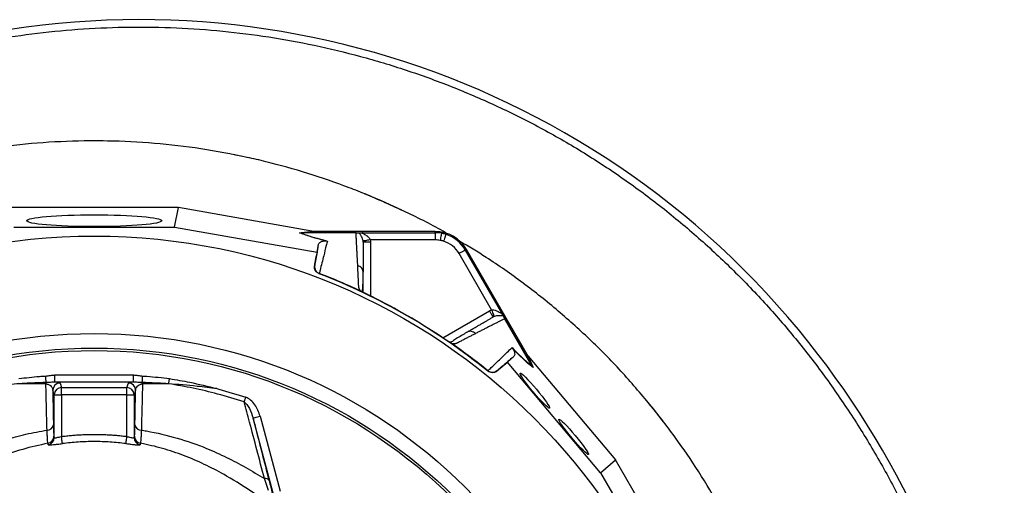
# Model space of a CAD drawing. Extents: x 94 to 802, y 35 to 1499.
# Tile 16 of 16: x 393 to 802, y 1306 to 1499. Entities that reach past the tile are written whole.
import ezdxf

# ---------------------------------------------------------------- set-up
doc = ezdxf.new("R2010")
doc.units = 0
doc.layers.get('0').update_dxf_attribs({"linetype": 'CONTINUOUS'})

msp = doc.modelspace()

# ---------------------------------------------------------------- linework, layer by layer
at = {"color": 7, "linetype": 'CONTINUOUS'}
for p, q in [((424.11, 1448.65), (417.72, 1448.58)), ((427.9, 1448.62), (424.11, 1448.65)), ((459.06, 1420.94), (389.16, 1420.94)), ((457.45, 1412.89), (459.06, 1420.94)), ((514.37, 1411.15), (459.06, 1420.94)), ((390.77, 1412.89), (457.45, 1412.89)), ((457.45, 1412.89), (516.53, 1402.43)), ((509.33, 1410.5), (514.68, 1411.09)), ((515.25, 1411.04), (509.91, 1410.45)), ((509.91, 1410.45), (509.92, 1410.45)), ((532.71, 1410.45), (509.92, 1410.45)), ((515.25, 1411.04), (514.68, 1411.09)), ((565.56, 1411.04), (515.25, 1411.04)), ((535.5, 1410.55), (565.56, 1410.55)), ((565.56, 1410.55), (565.56, 1411.04)), ((516.53, 1402.43), (517.19, 1405.74)), ((565.56, 1407.55), (538.63, 1407.55)), ((538.71, 1406.56), (538.71, 1384.26)), ((516.53, 1402.43), (515.54, 1396.83)), ((588.91, 1378.53), (575.44, 1401.85)), ((578.04, 1403.35), (578.46, 1403.6)), ((578.04, 1403.35), (593.07, 1377.31)), ((603.62, 1360.03), (578.46, 1403.6)), ((515.54, 1396.83), (515.57, 1396.95)), ((517.45, 1393.64), (517.42, 1393.51)), ((535.71, 1394.1), (535.63, 1394.54)), ((535.71, 1385.77), (535.71, 1393.93)), ((535.04, 1386.12), (534.97, 1386.16)), ((535.71, 1387.11), (535.55, 1386.94)), ((568.69, 1366.94), (588.01, 1378.1)), ((588.01, 1378.1), (588.91, 1378.53)), ((605.77, 1355.11), (594.38, 1374.84)), ((579.14, 1369.42), (578.72, 1369.27)), ((572.21, 1364.66), (572.13, 1364.7)), ((603.95, 1359.56), (603.62, 1360.03)), ((605.78, 1355.1), (603.62, 1360.03)), ((591.16, 1353.17), (595.52, 1356.83)), ((595.52, 1356.83), (598.05, 1359.06)), ((634.12, 1310.89), (595.52, 1356.83)), ((603.95, 1359.56), (606.11, 1354.62)), ((604.15, 1359.32), (640.28, 1316.31)), ((587.35, 1353.13), (587.45, 1353.23)), ((591.25, 1353.26), (591.16, 1353.17)), ((605.77, 1355.11), (605.78, 1355.1)), ((407.84, 1348.51), (407.84, 1351.51)), ((407.84, 1351.51), (440.39, 1351.51)), ((440.39, 1348.51), (407.84, 1348.51)), ((409.94, 1348.16), (410.56, 1346.3)), ((437.66, 1346.3), (438.28, 1348.16)), ((440.39, 1348.51), (440.39, 1351.51)), ((407.56, 1343.3), (406.94, 1345.16)), ((410.56, 1343.3), (410.56, 1346.3)), ((410.56, 1346.3), (437.66, 1346.3)), ((437.66, 1343.3), (437.66, 1346.3)), ((441.28, 1345.16), (440.66, 1343.3)), ((407.56, 1325.48), (407.56, 1343.3)), ((407.56, 1343.3), (410.56, 1343.3)), ((410.56, 1343.3), (410.56, 1325.98)), ((437.66, 1343.3), (410.56, 1343.3)), ((437.66, 1325.98), (437.66, 1343.3)), ((437.66, 1343.3), (440.66, 1343.3)), ((440.66, 1343.3), (440.66, 1325.48)), ((498.36, 1302.45), (490.01, 1333.61)), ((492.9, 1334.39), (501.25, 1303.22)), ((407.39, 1326.08), (407.56, 1325.48)), ((440.66, 1325.48), (440.83, 1326.08)), ((634.12, 1310.89), (640.28, 1316.31)), ((675.23, 1255.78), (640.28, 1316.31)), ((634.12, 1310.89), (667.46, 1253.14)), ((496.42, 1303.52), (494.74, 1308.48))]:
    msp.add_line(p, q, dxfattribs=at)
at = {"color": 7, "linetype": 'CONTINUOUS', "flags": 128}
for points in [[(492.76, 1440.62), (484.97, 1442.36), (481.79, 1443)], [(551.72, 1419.89), (543.25, 1423.75), (536.29, 1426.69)], [(568.14, 1410.32), (568.12, 1410.25), (568.09, 1410.07), (568.04, 1409.79), (567.97, 1409.42), (567.89, 1408.98), (567.8, 1408.47), (567.7, 1407.93), (567.6, 1407.37)], [(569.94, 1409.87), (569.91, 1409.8), (569.86, 1409.63), (569.77, 1409.36), (569.66, 1409), (569.52, 1408.57), (569.37, 1408.08), (569.2, 1407.56), (569.03, 1407.01)], [(538.63, 1407.55), (538.06, 1407.46), (537.52, 1407.38), (537.02, 1407.3), (536.58, 1407.23), (536.21, 1407.18), (535.93, 1407.13), (535.74, 1407.1), (535.67, 1407.09)], [(578.04, 1403.35), (577.97, 1403.31), (577.81, 1403.22), (577.57, 1403.08), (577.24, 1402.89), (576.85, 1402.67), (576.41, 1402.41), (575.93, 1402.14), (575.44, 1401.85)], [(588.91, 1378.53), (589.11, 1377.99), (589.31, 1377.48), (589.49, 1377.01), (589.66, 1376.59), (589.79, 1376.24), (589.89, 1375.97), (589.96, 1375.8), (589.99, 1375.73)], [(404.18, 1348.34), (404.17, 1348.55), (404.15, 1348.81), (404.14, 1349.11), (404.12, 1349.45), (404.1, 1349.82), (404.08, 1350.21), (404.06, 1350.62), (404.04, 1351.04)], [(444.05, 1348.34), (444.06, 1348.55), (444.07, 1348.81), (444.09, 1349.11), (444.1, 1349.45), (444.12, 1349.82), (444.14, 1350.21), (444.16, 1350.62), (444.18, 1351.04)], [(455, 1347.85), (455.04, 1348.07), (455.08, 1348.31), (455.12, 1348.56), (455.16, 1348.83), (455.2, 1349.11), (455.25, 1349.39), (455.3, 1349.69), (455.34, 1349.99)], [(486.34, 1340.32), (486.41, 1340.52), (486.48, 1340.74), (486.56, 1340.97), (486.64, 1341.21), (486.72, 1341.46), (486.81, 1341.71), (486.89, 1341.98), (486.98, 1342.24)], [(660.04, 1332.38), (655.79, 1337.78), (652.69, 1341.56)], [(490.01, 1333.61), (490.07, 1333.63), (490.24, 1333.68), (490.51, 1333.75), (490.87, 1333.85), (491.31, 1333.96), (491.81, 1334.1), (492.34, 1334.24), (492.9, 1334.39)], [(410.94, 1323.01), (410.93, 1323.11), (410.9, 1323.3), (410.87, 1323.59), (410.82, 1323.96), (410.76, 1324.4), (410.7, 1324.9), (410.63, 1325.43), (410.56, 1325.98)], [(437.28, 1323.01), (437.3, 1323.11), (437.32, 1323.3), (437.36, 1323.59), (437.4, 1323.96), (437.46, 1324.4), (437.52, 1324.9), (437.59, 1325.43), (437.66, 1325.98)]]:
    msp.add_lwpolyline(points, dxfattribs=at)
at = {"color": 7, "linetype": 'CONTINUOUS'}
for radius in [258.01, 217.51, 211.5, 210.5]:
    msp.add_circle((424.11, 1151.15), radius, dxfattribs=at)
for centre, radius, start, end in [((442.81, 1144.15), 354.8, 38.4887, 107.4652), ((565.56, 1396.15), 14.9, 30, 90), ((565.56, 1396.15), 14.4, 79.7042, 90), ((565.56, 1396.15), 14.4, 72.3214, 79.7042), ((565.56, 1396.15), 14.4, 30, 72.3214), ((565.56, 1396.15), 11.4, 79.7042, 90), ((565.56, 1396.15), 11.4, 72.3214, 79.7042), ((565.56, 1396.15), 11.4, 30, 72.3214), ((424.11, 1151.15), 259.7, 51.0565, 68.9435), ((428.57, 1132.82), 373, 340.1449, 38.4887), ((408.88, 1347.24), 4.83, 166.7917, 173.1863), ((409.94, 1345.16), 3, 90.0276, 179.9029), ((438.28, 1345.16), 3, 0.0959, 89.9735), ((439.35, 1347.24), 4.82, 6.8125, 13.213), ((410.56, 1343.3), 3, 90.0254, 179.904), ((437.66, 1343.3), 3, 0.096, 89.9747), ((404.63, 1331.23), 2.61, 268.3206, 349.7586), ((443.59, 1331.23), 2.61, 190.2411, 271.6712), ((404.39, 1326.09), 3, 280.4618, 359.9026), ((404.56, 1325.49), 3, 280.448, 359.8704), ((443.66, 1325.49), 3, 180.1296, 259.5521), ((443.83, 1326.09), 3, 180.0998, 259.5358), ((495.09, 1306.67), 1.84, 32.5797, 100.947)]:
    msp.add_arc(centre, radius, start, end, dxfattribs=at)
for centre, major_axis, ratio in [((424.11, 1415.52), (28, 0), 0.087489), ((606.86, 1345), (-6.12, 7.29), 0.088975), ((622.98, 1325.81), (-6.12, 7.29), 0.088975)]:
    msp.add_ellipse(centre, major_axis=major_axis, ratio=ratio, dxfattribs=at)
for centre, major_axis, start_param, end_param in [((515.91, 1411.15), (17.02, -2.99), 4.624766, 4.642972), ((603.38, 1360.64), (-11.1, 13.24), 1.640213, 1.658419)]:
    msp.add_ellipse(centre, major_axis=major_axis, ratio=0.015428, start_param=start_param, end_param=end_param, dxfattribs=at)
for points, knots in [([(298.87, 879.76), (292.83, 882.29), (280.73, 887.36), (263.25, 896.49), (246.36, 906.68), (230.21, 917.97), (214.81, 930.33), (200.22, 943.73), (186.44, 958.08), (173.57, 973.28), (161.68, 989.24), (151.25, 1005.28), (142.18, 1021.28), (134.34, 1037.13), (127.39, 1053.41), (121.34, 1070.06), (116.24, 1086.98), (112.1, 1104.16), (108.96, 1121.55), (106.79, 1139.14), (105.61, 1156.84), (105.41, 1174.58), (106.2, 1192.28), (107.99, 1209.87), (110.81, 1227.3), (114.65, 1244.55), (119.46, 1261.59), (125.2, 1278.34), (131.81, 1294.74), (139.3, 1310.81), (147.68, 1326.52), (156.95, 1341.84), (167.04, 1356.67), (177.89, 1370.94), (189.48, 1384.59), (201.96, 1397.79), (215.36, 1410.45), (229.69, 1422.54), (244.7, 1433.83), (260.31, 1444.27), (276.46, 1453.81), (293.08, 1462.4), (310.17, 1470.02), (327.68, 1476.67), (345.55, 1482.35), (363.71, 1487.06), (382.07, 1490.78), (400.74, 1493.55), (419.7, 1495.31), (438.93, 1496.03), (458.2, 1495.71), (477.42, 1494.35), (496.51, 1491.95), (515.59, 1488.48), (534.61, 1483.9), (553.55, 1478.19), (572.17, 1471.42), (590.39, 1463.62), (608.11, 1454.84), (625.28, 1445.09), (641.84, 1434.36), (657.78, 1422.68), (673.06, 1410.1), (687.62, 1396.69), (701.4, 1382.52), (714.34, 1367.64), (726.43, 1352.08), (737.69, 1335.88), (748.08, 1319.09), (757.58, 1301.77), (766.14, 1283.99), (773.82, 1265.57), (780.56, 1246.5), (786.32, 1226.84), (790.98, 1206.89), (794.52, 1186.71), (796.95, 1166.37), (798.25, 1145.92), (798.4, 1125.44), (797.42, 1104.99), (795.49, 1086.34), (793.31, 1072.04), (791, 1059.52), (787.88, 1045.39), (782.93, 1027.31), (776.49, 1007.89), (769.66, 990.43), (762.73, 974.88), (755.72, 960.7), (747.87, 946.35), (739.14, 931.9), (730.53, 918.97), (722.23, 907.46), (714.34, 897.29), (706.14, 887.35), (700.39, 880.95), (697.51, 877.75)], [0, 0, 0, 0, 0.011317, 0.022671, 0.034038, 0.045392, 0.056709, 0.06814, 0.079605, 0.091082, 0.102547, 0.113978, 0.124132, 0.134319, 0.144521, 0.154724, 0.16491, 0.175064, 0.18524, 0.195447, 0.205671, 0.215895, 0.226103, 0.236278, 0.246429, 0.25661, 0.266809, 0.277012, 0.2872, 0.297356, 0.307644, 0.317961, 0.328293, 0.338625, 0.348942, 0.35923, 0.369999, 0.380802, 0.391623, 0.402443, 0.413247, 0.424016, 0.434774, 0.445563, 0.45637, 0.467179, 0.477972, 0.488733, 0.499786, 0.510872, 0.521974, 0.533077, 0.544162, 0.555215, 0.566576, 0.577973, 0.589389, 0.600804, 0.612201, 0.623562, 0.63491, 0.646294, 0.657697, 0.669101, 0.680488, 0.691839, 0.703171, 0.714536, 0.725917, 0.737298, 0.748662, 0.759995, 0.77179, 0.783595, 0.79539, 0.807186, 0.81899, 0.830785, 0.842573, 0.85437, 0.866158, 0.874964, 0.879366, 0.888172, 0.899956, 0.911749, 0.923534, 0.932346, 0.941158, 0.950878, 0.960603, 0.970323, 0.977726, 0.985129, 0.992564, 1, 1, 1, 1]), ([(487.49, 1441.82), (481.13, 1443.08), (468.42, 1445.6), (449.08, 1447.8), (429.66, 1448.81), (410.21, 1448.53), (390.82, 1446.99), (371.58, 1444.19), (352.55, 1440.13), (333.84, 1434.84), (315.49, 1428.36), (297.68, 1420.59), (285.25, 1414.55), (278.98, 1410.79), (278.26, 1410.36)], [0, 0, 0, 0, 0.08986, 0.179719, 0.269579, 0.359439, 0.449298, 0.539158, 0.629018, 0.718878, 0.808737, 0.898597, 0.988456, 1, 1, 1, 1]), ([(537.37, 1426.24), (534.87, 1427.27), (521.13, 1432.72), (504.45, 1437.92), (490.09, 1441.25), (487.49, 1441.82)], [0.61741956, 0.61741956, 0.61741956, 0.61741956, 0.62177403, 0.64121733, 0.64550009, 0.64550009, 0.64550009, 0.64550009]), ([(570.84, 1409.95), (570.83, 1409.95), (565.52, 1413.17), (554.42, 1418.78), (543.05, 1423.76), (537.37, 1426.24)], [0, 0, 0, 0, 0.000519, 0.50026, 1, 1, 1, 1]), ([(509.33, 1410.5), (509.33, 1410.5), (509.52, 1410.47), (509.72, 1410.46), (509.91, 1410.45)], [0, 0, 0, 0, 0.023759, 1, 1, 1, 1]), ([(520.33, 1407.11), (519.4, 1407.34), (517.46, 1407.84), (514.94, 1408.55), (512.36, 1409.36), (510.57, 1410), (509.59, 1410.39), (509.33, 1410.5)], [0, 0, 0, 0, 0.187656, 0.39222, 0.596888, 0.89333, 1, 1, 1, 1]), ([(509.92, 1410.45), (510.15, 1410.36), (511.08, 1409.97), (513.08, 1409.25), (516.39, 1408.22), (519.33, 1407.46), (520.83, 1407.08)], [0, 0, 0, 0, 0.096829, 0.393237, 0.691583, 1, 1, 1, 1]), ([(532.71, 1410.45), (532.78, 1410.45), (532.97, 1410.45), (533.28, 1410.46), (533.67, 1410.47), (533.89, 1410.49), (534.02, 1410.5)], [0, 0, 0, 0, 0.116918, 0.269189, 0.540257, 1, 1, 1, 1]), ([(533.42, 1396.85), (533.41, 1397.09), (533.39, 1397.56), (533.35, 1398.26), (533.32, 1398.95), (533.28, 1399.64), (533.25, 1400.32), (533.21, 1401), (533.18, 1401.67), (533.14, 1402.33), (533.11, 1402.99), (533.07, 1403.64), (533.04, 1404.29), (533, 1404.93), (532.97, 1405.57), (532.94, 1406.2), (532.9, 1406.82), (532.87, 1407.44), (532.84, 1408.05), (532.8, 1408.66), (532.77, 1409.26), (532.74, 1409.86), (532.72, 1410.25), (532.71, 1410.45)], [0, 0, 0, 0, 0.045336, 0.090894, 0.136674, 0.182678, 0.228907, 0.275362, 0.322044, 0.368954, 0.416093, 0.463462, 0.511063, 0.558896, 0.606962, 0.655262, 0.703798, 0.752569, 0.801578, 0.850824, 0.900309, 0.950034, 1, 1, 1, 1]), ([(534.02, 1410.5), (534.18, 1410.51), (534.49, 1410.53), (535.09, 1410.54), (535.43, 1410.55), (535.5, 1410.55), (535.5, 1410.55)], [0, 0, 0, 0, 0.456913, 0.903839, 0.994086, 1, 1, 1, 1]), ([(535.67, 1407.09), (535.61, 1407.38), (535.53, 1407.72), (535.31, 1408.35), (534.91, 1409.17), (534.39, 1409.9), (534.1, 1410.33), (534.03, 1410.47), (534.02, 1410.5)], [0, 0, 0, 0, 0.157443, 0.188357, 0.407223, 0.775554, 0.95593, 1, 1, 1, 1]), ([(535.5, 1410.55), (535.5, 1410.55), (535.44, 1410.55), (535.33, 1410.54), (535.23, 1410.5), (535.21, 1410.44), (535.28, 1410.36), (535.5, 1410.23), (536.17, 1409.89), (537.15, 1409.34), (538.07, 1408.57), (538.45, 1407.96), (538.62, 1407.64), (538.63, 1407.55), (538.63, 1407.55)], [0, 0, 0, 0, 0.00001, 0.046703, 0.091704, 0.129792, 0.175975, 0.215135, 0.336069, 0.635639, 0.828392, 0.953952, 0.99998, 1, 1, 1, 1]), ([(565.56, 1410.55), (565.56, 1410.49), (565.56, 1410.35), (565.56, 1409.54), (565.56, 1408.55), (565.56, 1407.88), (565.56, 1407.55)], [0, 0, 0, 0, 0.270698, 0.562306, 0.789281, 1, 1, 1, 1]), ([(515.57, 1396.95), (515.65, 1397.37), (516.13, 1399.96), (516.67, 1402.89), (517.11, 1405.28), (517.19, 1405.74)], [0, 0, 0, 0, 0.133371, 0.835602, 1, 1, 1, 1]), ([(517.19, 1405.74), (517.25, 1405.91), (517.37, 1406.24), (517.81, 1406.63), (518.33, 1406.9), (518.81, 1407.04), (519.21, 1407.12), (519.6, 1407.14), (519.91, 1407.15), (520.25, 1407.11), (520.33, 1407.11)], [0, 0, 0, 0, 0.2763141, 0.5442271, 0.7175583, 0.8282715, 0.8984323, 0.9427068, 0.9873254, 1, 1, 1, 1]), ([(520.83, 1407.08), (520.67, 1406.47), (520.18, 1404.51), (519.19, 1400.57), (518.21, 1396.63), (517.58, 1394.07), (517.47, 1393.64)], [0, 0, 0, 0, 0.148834, 0.476021, 0.911201, 1, 1, 1, 1]), ([(520.33, 1407.11), (520.49, 1407.09), (520.66, 1407.07), (520.82, 1407.08), (520.83, 1407.08)], [0, 0, 0, 0, 0.977856, 1, 1, 1, 1]), ([(535.71, 1406.56), (535.71, 1406.56), (535.71, 1406.56), (535.69, 1406.83), (535.67, 1407.09)], [0, 0, 0, 0, 0.000021, 1, 1, 1, 1]), ([(535.71, 1406.56), (535.71, 1406.34), (535.71, 1405.88), (535.71, 1405.19), (535.71, 1404.5), (535.71, 1403.79), (535.71, 1403.08), (535.71, 1402.37), (535.71, 1401.65), (535.71, 1400.92), (535.71, 1400.19), (535.71, 1399.45), (535.71, 1398.7), (535.71, 1397.95), (535.71, 1397.2), (535.71, 1396.43), (535.71, 1395.66), (535.71, 1394.89), (535.71, 1394.36), (535.71, 1394.1)], [0, 0, 0, 0, 0.061953, 0.123509, 0.18467, 0.245435, 0.305808, 0.365787, 0.425376, 0.484574, 0.543383, 0.601804, 0.659839, 0.717488, 0.774754, 0.831636, 0.888137, 0.944258, 1, 1, 1, 1]), ([(538.71, 1406.56), (538.31, 1406.56), (537.92, 1406.56), (537.19, 1406.56), (536.86, 1406.56), (536.31, 1406.56), (536.08, 1406.56), (535.78, 1406.56), (535.71, 1406.56), (535.71, 1406.56)], [0, 0, 0, 0, 0.25, 0.25, 0.5, 0.5, 0.75, 0.75, 1, 1, 1, 1]), ([(655.5, 1338.14), (651.51, 1342.9), (643.53, 1352.41), (630.47, 1365.69), (616.67, 1378.19), (602.08, 1389.76), (588.45, 1399.41), (579.44, 1404.76), (575.77, 1406.94)], [0, 0, 0, 0, 0.175791, 0.351582, 0.527373, 0.703165, 0.878956, 1, 1, 1, 1]), ([(517.42, 1393.51), (517.12, 1393.66), (516.51, 1393.96), (515.86, 1394.77), (515.47, 1395.75), (515.52, 1396.46), (515.54, 1396.83)], [0, 0, 0, 0, 0.244593, 0.489179, 0.733862, 1, 1, 1, 1]), ([(515.57, 1396.95), (515.57, 1396.94), (515.51, 1396.58), (515.52, 1395.86), (515.89, 1394.89), (516.54, 1394.1), (517.15, 1393.79), (517.45, 1393.64)], [0, 0, 0, 0, 0.005479, 0.269778, 0.513884, 0.756925, 1, 1, 1, 1]), ([(535.63, 1394.54), (535.61, 1394.7), (535.55, 1395.17), (535.1, 1395.88), (534.36, 1396.55), (533.73, 1396.75), (533.42, 1396.85)], [0, 0, 0, 0, 0.140596, 0.43239, 0.724188, 1, 1, 1, 1]), ([(534.49, 1386.37), (534.46, 1386.44), (534.39, 1386.56), (534.29, 1386.74), (534.2, 1386.91), (534.12, 1387.08), (534.06, 1387.25), (534, 1387.41), (533.94, 1387.57), (533.9, 1387.73), (533.86, 1387.92), (533.83, 1388.18), (533.81, 1388.54), (533.79, 1388.98), (533.77, 1389.48), (533.73, 1390.3), (533.68, 1391.43), (533.62, 1392.83), (533.55, 1394.2), (533.49, 1395.55), (533.44, 1396.42), (533.42, 1396.85)], [0, 0, 0, 0, 0.0134228, 0.0267382, 0.0399565, 0.0530881, 0.0661437, 0.0791341, 0.0920702, 0.1049632, 0.1178244, 0.141662, 0.1728313, 0.2170572, 0.2634912, 0.3121266, 0.4491557, 0.58733, 0.7237611, 0.8613131, 1, 1, 1, 1]), ([(535.56, 1386.09), (535.51, 1386.23), (535.32, 1386.79), (535.5, 1387.52), (535.55, 1388.5), (535.63, 1389.94), (535.66, 1391.96), (535.67, 1393.65), (535.67, 1394.55)], [0, 0, 0, 0, 0.038406, 0.157586, 0.27726, 0.405507, 0.686369, 1, 1, 1, 1]), ([(534.97, 1386.16), (534.94, 1386.17), (534.9, 1386.19), (534.82, 1386.22), (534.75, 1386.26), (534.67, 1386.29), (534.58, 1386.33), (534.52, 1386.36), (534.49, 1386.37)], [0, 0, 0, 0, 0.160202, 0.3210387, 0.4840271, 0.6506251, 0.8221989, 1, 1, 1, 1]), ([(539.23, 1384), (539.15, 1384.04), (539.01, 1384.11), (538.79, 1384.21), (538.58, 1384.32), (538.37, 1384.42), (538.16, 1384.53), (537.96, 1384.63), (537.75, 1384.73), (537.55, 1384.83), (537.35, 1384.93), (537.09, 1385.06), (536.79, 1385.22), (536.44, 1385.39), (536.11, 1385.56), (535.81, 1385.71), (535.53, 1385.86), (535.27, 1385.99), (535.12, 1386.08), (535.04, 1386.12)], [0, 0, 0, 0, 0.043919, 0.087472, 0.13073, 0.173768, 0.216664, 0.259492, 0.30233, 0.345255, 0.388344, 0.431671, 0.51489, 0.596546, 0.677156, 0.757259, 0.837405, 0.91814, 1, 1, 1, 1]), ([(539.23, 1384), (538.82, 1384.2), (537.99, 1384.61), (536.82, 1385.2), (535.9, 1385.67), (535.56, 1385.85), (535.44, 1385.92)], [0, 0, 0, 0, 0.272032, 0.551471, 0.845021, 1, 1, 1, 1]), ([(588.01, 1378.1), (588.21, 1377.76), (588.4, 1377.42), (588.77, 1376.79), (588.93, 1376.5), (589.21, 1376.02), (589.32, 1375.83), (589.47, 1375.57), (589.51, 1375.5), (589.51, 1375.5)], [0, 0, 0, 0, 0.25, 0.25, 0.5, 0.5, 0.75, 0.75, 1, 1, 1, 1]), ([(588.91, 1378.53), (589.15, 1378.55), (589.49, 1378.59), (590.2, 1378.48), (591.2, 1378.14), (592.16, 1377.56), (592.8, 1377.14), (593.02, 1377.03), (593.12, 1377.01), (593.16, 1377.06), (593.14, 1377.17), (593.09, 1377.26), (593.07, 1377.31)], [0, 0, 0, 0, 0.1190763, 0.1714968, 0.3642672, 0.663867, 0.7848067, 0.8333037, 0.8702021, 0.91101, 0.9532923, 1, 1, 1, 1]), ([(593.07, 1377.31), (593.07, 1377.31), (593.1, 1377.25), (593.27, 1376.95), (593.55, 1376.43), (593.69, 1376.15), (593.76, 1376.01)], [0, 0, 0, 0, 0.00591, 0.105175, 0.552666, 1, 1, 1, 1]), ([(578.72, 1369.27), (578.93, 1369.39), (579.36, 1369.64), (580, 1370), (580.63, 1370.37), (581.25, 1370.73), (581.87, 1371.09), (582.49, 1371.44), (583.1, 1371.8), (583.71, 1372.15), (584.31, 1372.49), (584.9, 1372.84), (585.5, 1373.18), (586.08, 1373.52), (586.67, 1373.86), (587.25, 1374.19), (587.82, 1374.52), (588.39, 1374.85), (588.95, 1375.18), (589.33, 1375.39), (589.51, 1375.5)], [0, 0, 0, 0, 0.052635, 0.105608, 0.158921, 0.212573, 0.266566, 0.320902, 0.37558, 0.430604, 0.485973, 0.541688, 0.597751, 0.654162, 0.710923, 0.768034, 0.825496, 0.883311, 0.941478, 1, 1, 1, 1]), ([(594.38, 1374.84), (594.18, 1374.75), (593.79, 1374.55), (593.2, 1374.25), (592.61, 1373.95), (592.01, 1373.64), (591.4, 1373.33), (590.78, 1373.02), (590.16, 1372.71), (589.54, 1372.39), (588.91, 1372.07), (588.27, 1371.74), (587.62, 1371.41), (586.97, 1371.08), (586.32, 1370.75), (585.65, 1370.41), (584.98, 1370.07), (584.31, 1369.72), (583.63, 1369.37), (582.94, 1369.02), (582.48, 1368.78), (582.24, 1368.67)], [0, 0, 0, 0, 0.055211, 0.110128, 0.164753, 0.219086, 0.273129, 0.326884, 0.38035, 0.43353, 0.486425, 0.539036, 0.591365, 0.643413, 0.695181, 0.746671, 0.797884, 0.848822, 0.899487, 0.949879, 1, 1, 1, 1]), ([(589.99, 1375.73), (589.84, 1375.61), (589.69, 1375.5), (589.51, 1375.5), (589.51, 1375.5)], [0, 0, 0, 0, 0.999915, 1, 1, 1, 1]), ([(593.76, 1376.01), (593.73, 1376.01), (593.58, 1375.99), (593.06, 1376.03), (592.17, 1376.11), (591.09, 1376.04), (590.39, 1375.88), (590.06, 1375.76), (589.99, 1375.73)], [0, 0, 0, 0, 0.0440597, 0.2243762, 0.5925869, 0.8113871, 0.9611864, 1, 1, 1, 1]), ([(593.76, 1376.01), (593.78, 1375.96), (593.85, 1375.81), (593.97, 1375.58), (594.15, 1375.25), (594.27, 1375.03), (594.35, 1374.9), (594.37, 1374.86)], [0, 0, 0, 0, 0.171795, 0.597034, 0.766223, 0.937376, 1, 1, 1, 1]), ([(579.12, 1369.46), (577.67, 1368.59), (575.61, 1367.36), (573.36, 1366.04), (572.55, 1365.2), (571.74, 1365.15), (571.45, 1365.14)], [0, 0, 0, 0, 0.578265, 0.819399, 0.935238, 1, 1, 1, 1]), ([(582.24, 1368.67), (582.03, 1368.55), (581.59, 1368.33), (580.93, 1367.99), (580.26, 1367.65), (579.59, 1367.3), (578.71, 1366.85), (577.61, 1366.28), (576.49, 1365.7), (575.57, 1365.22), (575.03, 1364.94), (574.63, 1364.74), (574.39, 1364.63), (574.17, 1364.54), (573.94, 1364.47), (573.67, 1364.42), (573.35, 1364.38), (573.01, 1364.36), (572.76, 1364.36), (572.63, 1364.36)], [0, 0, 0, 0, 0.077777, 0.1552, 0.232272, 0.308995, 0.385372, 0.530526, 0.674474, 0.747423, 0.819615, 0.846383, 0.869761, 0.889755, 0.906383, 0.929523, 0.9528, 0.976272, 1, 1, 1, 1]), ([(582.24, 1368.66), (582, 1368.88), (581.51, 1369.32), (580.56, 1369.63), (579.72, 1369.67), (579.28, 1369.48), (579.14, 1369.42)], [0, 0, 0, 0, 0.27582, 0.567615, 0.859409, 1, 1, 1, 1]), ([(572.13, 1364.7), (572.09, 1364.73), (572.02, 1364.77), (571.89, 1364.85), (571.76, 1364.94), (571.62, 1365.02), (571.48, 1365.11), (571.33, 1365.21), (571.18, 1365.31), (571.02, 1365.41), (570.86, 1365.52), (570.69, 1365.63), (570.51, 1365.74), (570.33, 1365.86), (570.08, 1366.03), (569.77, 1366.23), (569.39, 1366.48), (569, 1366.74), (568.61, 1367), (568.34, 1367.18), (568.21, 1367.27)], [0, 0, 0, 0, 0.044249, 0.088103, 0.131644, 0.174954, 0.21812, 0.261226, 0.304357, 0.347601, 0.391041, 0.434763, 0.478847, 0.523375, 0.568424, 0.654803, 0.740537, 0.826241, 0.912528, 1, 1, 1, 1]), ([(572.63, 1364.36), (572.6, 1364.38), (572.54, 1364.42), (572.45, 1364.48), (572.36, 1364.54), (572.28, 1364.6), (572.23, 1364.64), (572.21, 1364.66)], [0, 0, 0, 0, 0.212576, 0.416535, 0.614103, 0.807726, 1, 1, 1, 1]), ([(587.43, 1353.24), (587.89, 1353.68), (589.93, 1355.64), (593.35, 1358.95), (596.05, 1361.56), (597.4, 1362.87)], [0, 0, 0, 0, 0.127099, 0.5622896, 1, 1, 1, 1]), ([(597.4, 1362.87), (597.4, 1362.87), (597.48, 1362.72), (597.57, 1362.58), (597.67, 1362.45)], [0, 0, 0, 0, 0.022169, 1, 1, 1, 1]), ([(597.4, 1362.87), (598.44, 1361.81), (600.57, 1359.63), (603.12, 1357.27), (604.77, 1355.88), (605.57, 1355.26), (605.77, 1355.11)], [0, 0, 0, 0, 0.297892, 0.606736, 0.903183, 1, 1, 1, 1]), ([(597.67, 1362.45), (597.72, 1362.38), (597.89, 1362.15), (598.1, 1361.79), (598.29, 1361.39), (598.48, 1360.71), (598.56, 1359.96), (598.36, 1359.4), (598.14, 1359.16), (598.05, 1359.06)], [0, 0, 0, 0, 0.014357, 0.049628, 0.124372, 0.19944, 0.496383, 0.793753, 1, 1, 1, 1]), ([(606.11, 1354.62), (605.89, 1354.8), (605.05, 1355.45), (603.6, 1356.68), (601.62, 1358.51), (599.74, 1360.33), (598.34, 1361.77), (597.67, 1362.45)], [0, 0, 0, 0, 0.10666, 0.403143, 0.607796, 0.812343, 1, 1, 1, 1]), ([(598.05, 1359.06), (597.83, 1358.87), (596.12, 1357.4), (593.87, 1355.49), (591.72, 1353.65), (591.25, 1353.26)], [0, 0, 0, 0, 0.102589, 0.804819, 1, 1, 1, 1]), ([(591.16, 1353.17), (590.88, 1352.98), (590.32, 1352.59), (589.31, 1352.42), (588.25, 1352.55), (587.66, 1352.93), (587.35, 1353.13)], [0, 0, 0, 0, 0.244927, 0.489855, 0.734706, 1, 1, 1, 1]), ([(587.45, 1353.23), (587.73, 1353.04), (588.29, 1352.67), (589.31, 1352.51), (590.34, 1352.67), (590.97, 1353.02), (591.25, 1353.25), (591.25, 1353.26)], [0, 0, 0, 0, 0.243076, 0.486111, 0.730217, 0.994529, 1, 1, 1, 1]), ([(605.78, 1355.1), (605.88, 1354.94), (605.98, 1354.78), (606.11, 1354.63), (606.11, 1354.62)], [0, 0, 0, 0, 0.976164, 1, 1, 1, 1]), ([(393.22, 1347.85), (390.14, 1347.6), (383.47, 1347.06), (376.8, 1346.25), (373.2, 1345.82)], [0, 0, 0, 0, 0.460906, 1, 1, 1, 1]), ([(392.88, 1349.99), (395.71, 1350.34), (399.43, 1350.8), (403.16, 1351), (404.04, 1351.04)], [0, 0, 0, 0, 0.76355, 1, 1, 1, 1]), ([(404.18, 1348.34), (403.31, 1348.32), (399.65, 1348.23), (396, 1348.02), (393.22, 1347.85)], [0, 0, 0, 0, 0.237773, 1, 1, 1, 1]), ([(404.08, 1347.81), (402.1, 1347.82), (398.47, 1347.83), (394.86, 1347.85), (393.22, 1347.85)], [0, 0, 0, 0, 0.546932, 1, 1, 1, 1]), ([(404.04, 1351.04), (404.67, 1351.15), (405.93, 1351.37), (407.2, 1351.46), (407.84, 1351.51)], [0, 0, 0, 0, 0.501177, 1, 1, 1, 1]), ([(404.56, 1328.62), (404.47, 1331.89), (404.31, 1338.3), (404.16, 1344.68), (404.08, 1347.81)], [0, 0, 0, 0, 0.50918, 1, 1, 1, 1]), ([(404.08, 1347.81), (404.25, 1347.79), (404.54, 1347.75), (405.05, 1347.61), (405.72, 1347.29), (406.47, 1346.62), (406.86, 1345.86), (406.92, 1345.33), (406.94, 1345.16)], [0, 0, 0, 0, 0.062871, 0.105692, 0.22899, 0.457725, 0.829416, 1, 1, 1, 1]), ([(407.84, 1348.51), (407.24, 1348.49), (406.05, 1348.43), (404.8, 1348.37), (404.18, 1348.34)], [0, 0, 0, 0, 0.4990427, 1, 1, 1, 1]), ([(409.94, 1348.16), (409.91, 1348.19), (409.84, 1348.25), (409.43, 1348.35), (408.79, 1348.44), (408.13, 1348.49), (407.84, 1348.51)], [0, 0, 0, 0, 0.241348, 0.507943, 0.781163, 1, 1, 1, 1]), ([(440.39, 1348.51), (439.93, 1348.48), (439.08, 1348.4), (438.44, 1348.28), (438.34, 1348.2), (438.28, 1348.16)], [0, 0, 0, 0, 0.357566, 0.673592, 1, 1, 1, 1]), ([(440.39, 1351.51), (441.02, 1351.46), (442.29, 1351.37), (443.55, 1351.15), (444.18, 1351.04)], [0, 0, 0, 0, 0.4979808, 1, 1, 1, 1]), ([(444.05, 1348.34), (443.64, 1348.35), (442.8, 1348.37), (441.61, 1348.49), (440.8, 1348.51), (440.39, 1348.51)], [0, 0, 0, 0, 0.325336, 0.659459, 1, 1, 1, 1]), ([(441.28, 1345.16), (441.37, 1345.6), (441.5, 1346.29), (442.25, 1347.1), (442.94, 1347.52), (443.5, 1347.71), (443.85, 1347.78), (444.03, 1347.8), (444.14, 1347.81)], [0, 0, 0, 0, 0.448438, 0.69481, 0.856931, 0.9323, 0.960965, 1, 1, 1, 1]), ([(444.14, 1347.81), (444.07, 1344.68), (443.92, 1338.3), (443.75, 1331.89), (443.67, 1328.62)], [0, 0, 0, 0, 0.490816, 1, 1, 1, 1]), ([(455, 1347.85), (451.95, 1348.03), (448.3, 1348.24), (444.65, 1348.33), (444.05, 1348.34)], [0, 0, 0, 0, 0.8360905, 1, 1, 1, 1]), ([(455, 1347.85), (453.03, 1347.84), (449.42, 1347.83), (445.79, 1347.82), (444.14, 1347.81)], [0, 0, 0, 0, 0.546812, 1, 1, 1, 1]), ([(444.18, 1351.04), (444.79, 1351.01), (448.52, 1350.82), (452.24, 1350.36), (455.34, 1349.99)], [0, 0, 0, 0, 0.162937, 1, 1, 1, 1]), ([(486.34, 1340.32), (482.65, 1341.45), (475.68, 1343.61), (465.2, 1346.09), (458.41, 1347.27), (455, 1347.85)], [0, 0, 0, 0, 0.358678, 0.678909, 1, 1, 1, 1]), ([(475.02, 1345.82), (472.28, 1346.15), (465.61, 1346.97), (458.94, 1347.53), (455, 1347.85)], [0, 0, 0, 0, 0.410861, 1, 1, 1, 1]), ([(455.34, 1349.99), (458.15, 1349.5), (464.74, 1348.37), (471.27, 1346.81), (475, 1345.82), (475.02, 1345.82)], [0, 0, 0, 0, 0.424993, 0.997098, 1, 1, 1, 1]), ([(406.94, 1345.16), (406.97, 1343.63), (407.06, 1338.85), (407.14, 1334.04), (407.2, 1330.77)], [0, 0, 0, 0, 0.319498, 1, 1, 1, 1]), ([(441.02, 1330.77), (441.08, 1334.04), (441.17, 1338.85), (441.25, 1343.63), (441.28, 1345.16)], [0, 0, 0, 0, 0.680493, 1, 1, 1, 1]), ([(475.02, 1345.82), (475.28, 1345.75), (479.3, 1344.68), (483.26, 1343.42), (486.98, 1342.24)], [0, 0, 0, 0, 0.0634663, 1, 1, 1, 1]), ([(494.74, 1308.48), (493.68, 1312.5), (491.56, 1320.53), (488.78, 1331.08), (487.07, 1337.55), (486.34, 1340.32)], [0, 0, 0, 0, 0.364123, 0.727926, 1, 1, 1, 1]), ([(486.34, 1340.32), (486.73, 1339.98), (487.63, 1339.22), (488.94, 1336.95), (489.57, 1334.97), (490.01, 1333.61)], [0, 0, 0, 0, 0.194556, 0.450247, 1, 1, 1, 1]), ([(492.9, 1334.39), (492.64, 1335.22), (492.12, 1336.9), (490.81, 1339.19), (489.15, 1341.18), (487.67, 1341.9), (486.98, 1342.24)], [0, 0, 0, 0, 0.25496, 0.517385, 0.775936, 1, 1, 1, 1]), ([(721.49, 1153.93), (721.51, 1155.65), (721.57, 1163.26), (720.64, 1176.74), (718.66, 1194.29), (715.56, 1211.69), (711.46, 1228.87), (706.34, 1245.78), (700.23, 1262.36), (693.15, 1278.54), (685.12, 1294.28), (676.15, 1309.51), (666.36, 1324.22), (659.12, 1333.5), (655.5, 1338.14)], [0, 0, 0, 0, 0.025897, 0.114452, 0.203007, 0.291562, 0.380116, 0.468671, 0.557226, 0.645781, 0.734336, 0.82289, 0.911445, 1, 1, 1, 1]), ([(490.01, 1333.61), (490.24, 1332.71), (491.41, 1328.1), (493.58, 1319.58), (495.63, 1311.64), (496.65, 1307.66)], [0, 0, 0, 0, 0.108536, 0.554251, 1, 1, 1, 1]), ([(358.59, 1311.48), (359.76, 1312.18), (363.82, 1314.59), (370.62, 1318.05), (379, 1321.75), (387.29, 1324.65), (395.8, 1327.03), (401.64, 1328.09), (404.56, 1328.62)], [0, 0, 0, 0, 0.0831291, 0.2867564, 0.4632165, 0.6396771, 0.8198377, 1, 1, 1, 1]), ([(404.94, 1323.14), (404.91, 1323.26), (404.87, 1323.51), (404.78, 1324.59), (404.69, 1326.03), (404.61, 1327.41), (404.57, 1328.34), (404.56, 1328.62)], [0, 0, 0, 0, 0.245944, 0.499781, 0.704051, 0.912708, 1, 1, 1, 1]), ([(407.2, 1330.77), (407.22, 1330.12), (407.24, 1328.81), (407.29, 1327.41), (407.34, 1326.41), (407.37, 1326.19), (407.39, 1326.08)], [0, 0, 0, 0, 0.246305, 0.500383, 0.746213, 1, 1, 1, 1]), ([(440.83, 1326.08), (440.85, 1326.19), (440.88, 1326.41), (440.93, 1327.42), (440.98, 1328.84), (441.01, 1330.12), (441.02, 1330.77)], [0, 0, 0, 0, 0.25096, 0.510436, 0.75156, 1, 1, 1, 1]), ([(443.67, 1328.62), (443.63, 1327.88), (443.56, 1326.38), (443.46, 1324.81), (443.38, 1323.74), (443.32, 1323.27), (443.29, 1323.17), (443.29, 1323.14)], [0, 0, 0, 0, 0.240938, 0.489137, 0.699513, 0.914742, 1, 1, 1, 1]), ([(443.67, 1328.62), (444.39, 1328.5), (449.38, 1327.67), (458.55, 1325.5), (469.59, 1321.66), (479.03, 1317.38), (487.02, 1313.17), (492.17, 1310.04), (494.74, 1308.48)], [0, 0, 0, 0, 0.0396221, 0.2747926, 0.5099606, 0.6732051, 0.836641, 1, 1, 1, 1]), ([(404.94, 1323.14), (401.43, 1322.38), (394.41, 1320.85), (384.23, 1317.24), (373.91, 1312.35), (365.47, 1307.54), (360.42, 1304.09), (358.86, 1303.02)], [0, 0, 0, 0, 0.212317, 0.425192, 0.637522, 0.888477, 1, 1, 1, 1]), ([(405.1, 1322.54), (405.07, 1322.67), (405.01, 1322.88), (404.96, 1323.07), (404.94, 1323.14)], [0, 0, 0, 0, 0.62258, 1, 1, 1, 1]), ([(407.56, 1325.48), (407.58, 1325.46), (407.62, 1325.4), (407.97, 1325.4), (408.65, 1325.52), (409.55, 1325.73), (410.22, 1325.9), (410.56, 1325.98)], [0, 0, 0, 0, 0.128981, 0.341808, 0.558316, 0.778351, 1, 1, 1, 1]), ([(410.56, 1325.98), (410.91, 1326.02), (411.6, 1326.11), (412.64, 1326.23), (413.68, 1326.34), (414.72, 1326.43), (415.76, 1326.52), (416.8, 1326.6), (417.85, 1326.66), (418.89, 1326.72), (419.93, 1326.76), (420.98, 1326.8), (422.02, 1326.83), (423.07, 1326.84), (424.41, 1326.85), (426.05, 1326.83), (427.99, 1326.78), (429.93, 1326.69), (431.87, 1326.57), (433.8, 1326.41), (435.73, 1326.22), (437.02, 1326.06), (437.66, 1325.98)], [0, 0, 0, 0, 0.0385437, 0.0770602, 0.1155532, 0.1540264, 0.1924835, 0.2309282, 0.2693641, 0.3077949, 0.3462244, 0.3846562, 0.423094, 0.4615415, 0.5000024, 0.5714184, 0.642799, 0.714168, 0.7855489, 0.8569655, 0.9284414, 1, 1, 1, 1]), ([(437.28, 1323.01), (435.1, 1323.25), (430.72, 1323.73), (424.12, 1323.91), (417.51, 1323.73), (413.13, 1323.25), (410.94, 1323.01)], [0, 0, 0, 0, 0.2494943, 0.5, 0.7494931, 1, 1, 1, 1]), ([(437.66, 1325.98), (437.89, 1325.92), (438.44, 1325.78), (439.27, 1325.59), (440.03, 1325.44), (440.55, 1325.38), (440.63, 1325.45), (440.66, 1325.48)], [0, 0, 0, 0, 0.1465579, 0.3639133, 0.5770182, 0.7883659, 1, 1, 1, 1]), ([(443.29, 1323.14), (443.25, 1323.02), (443.2, 1322.84), (443.14, 1322.62), (443.12, 1322.54)], [0, 0, 0, 0, 0.622506, 1, 1, 1, 1]), ([(522.86, 1034.46), (524, 1035.41), (528.42, 1039.12), (535.39, 1046.39), (543.69, 1056.18), (551.16, 1066.73), (557.77, 1077.94), (563.47, 1089.77), (568.17, 1102.03), (571.83, 1114.64), (574.4, 1127.53), (575.87, 1140.62), (576.22, 1153.79), (575.43, 1166.85), (573.43, 1179.72), (570.34, 1192.31), (566.31, 1204.64), (561.29, 1217.13), (555.26, 1229.72), (548.1, 1242.29), (540.08, 1254.34), (531.38, 1265.56), (522.06, 1275.94), (512.22, 1285.49), (501.73, 1294.35), (490.66, 1302.43), (480.32, 1308.95), (470.85, 1314.02), (462.35, 1317.75), (453.58, 1320.79), (447.16, 1322.4), (443.71, 1323.06), (443.29, 1323.14)], [0, 0, 0, 0, 0.012243, 0.047476, 0.082711, 0.117826, 0.153727, 0.189755, 0.225782, 0.261682, 0.297697, 0.333847, 0.369988, 0.405992, 0.441442, 0.477007, 0.512617, 0.548131, 0.58774, 0.627448, 0.667153, 0.706756, 0.744251, 0.781886, 0.819565, 0.857192, 0.89468, 0.920099, 0.945599, 0.971072, 0.996452, 1, 1, 1, 1]), ([(405.1, 1322.54), (405.14, 1322.52), (405.22, 1322.46), (405.89, 1322.46), (407.2, 1322.57), (408.96, 1322.76), (410.28, 1322.93), (410.94, 1323.01)], [0, 0, 0, 0, 0.131287, 0.348066, 0.565982, 0.783593, 1, 1, 1, 1]), ([(437.28, 1323.01), (437.72, 1322.96), (438.8, 1322.82), (440.43, 1322.63), (441.89, 1322.49), (442.9, 1322.44), (443.04, 1322.51), (443.12, 1322.54)], [0, 0, 0, 0, 0.142908, 0.35668, 0.569786, 0.784358, 1, 1, 1, 1]), ([(496.65, 1307.66), (496.89, 1306.74), (497.36, 1304.88), (497.79, 1303.2), (498, 1302.35)], [0, 0, 0, 0, 0.497807, 1, 1, 1, 1])]:
    msp.add_open_spline(points, degree=3, knots=knots, dxfattribs=at)
for points in [[(538.63, 1407.55), (538.68, 1407.23), (538.71, 1406.9), (538.71, 1406.56)], [(534.49, 1386.37), (531.7, 1387.69), (526.06, 1390.21), (520.34, 1392.53), (517.46, 1393.64)], [(568.21, 1367.27), (558.92, 1373.46), (549.23, 1379.05), (539.23, 1384)], [(587.44, 1353.24), (585.04, 1355.18), (580.17, 1358.97), (575.17, 1362.59), (572.63, 1364.36)]]:
    msp.add_open_spline(points, degree=3, dxfattribs=at)

doc.saveas('drawing.dxf')
